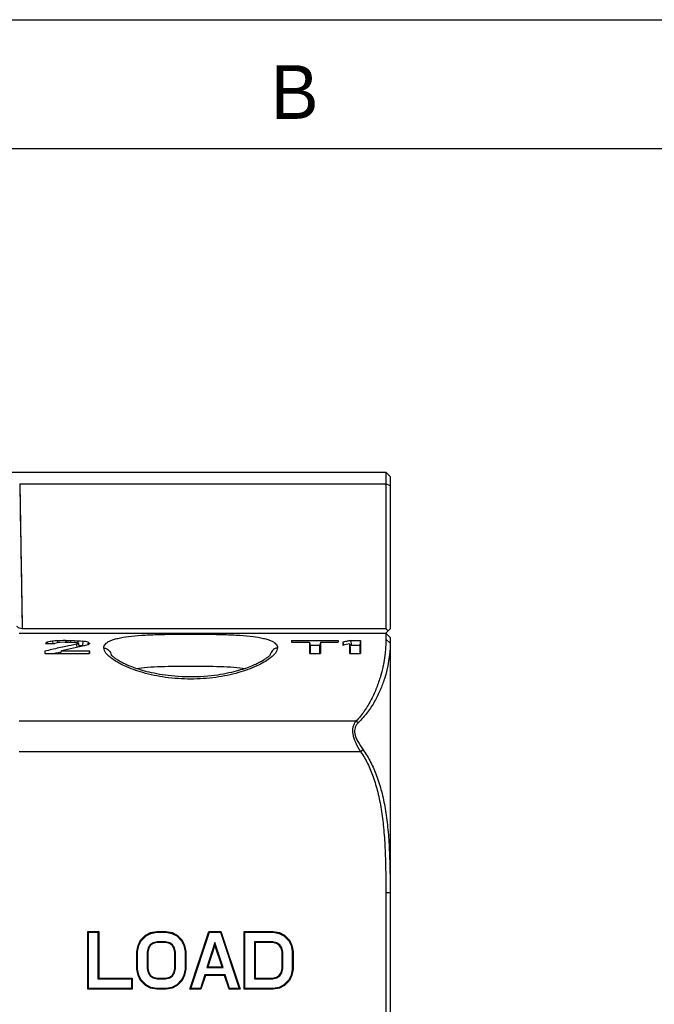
# Model space of a CAD drawing. Header units: millimetres. Extents: x 0 to 420, y 0 to 297.
# Tile 14 of 36: x 141 to 171, y 251 to 297. Entities that reach past the tile are written whole.
import ezdxf

# ---------------------------------------------------------------- set-up
doc = ezdxf.new("R2010")
doc.units = ezdxf.units.MM
doc.header["$LTSCALE"] = 23.1
doc.layers.get('0').update_dxf_attribs({"linetype": 'CONTINUOUS'})
doc.styles.add('TEXTSTYLE_2', font='trium.ttf')

msp = doc.modelspace()

# ---------------------------------------------------------------- linework, layer by layer
at = {"color": 2, "linetype": 'CONTINUOUS'}
msp.add_line((0, 297), (420, 297), dxfattribs=at)
at = {"color": 7, "linetype": 'CONTINUOUS'}
for p, q in [((18, 291), (414, 291)), ((123.83989, 275.91872), (158.43989, 275.91872)), ((158.43989, 275.91872), (158.43989, 275.36773)), ((158.63989, 275.71872), (158.43989, 275.91872)), ((158.63989, 275.71872), (158.63989, 268.61872)), ((141.33489, 268.41872), (158.43989, 268.41872)), ((158.43989, 268.62397), (141.4862, 268.62397)), ((158.43989, 268.41872), (158.63989, 268.61872)), ((158.43989, 268.41872), (158.43989, 268.14222)), ((158.63989, 268.21872), (158.43989, 268.41872)), ((142.733, 268.01209), (142.65343, 267.99711)), ((142.65343, 267.99711), (142.66448, 267.92677)), ((142.89236, 268.04125), (142.83921, 268.03164)), ((142.91875, 268.04361), (142.89236, 268.04125)), ((142.89236, 268.04125), (142.90524, 267.91633)), ((143.02432, 268.053), (142.91875, 268.04361)), ((143.12995, 268.06226), (143.02432, 268.053)), ((143.2161, 268.06441), (143.12995, 268.06226)), ((143.12995, 268.06226), (143.13511, 267.96422)), ((143.38856, 268.06868), (143.2161, 268.06441)), ((143.48333, 267.98888), (143.25249, 267.97998)), ((143.51805, 268.07186), (143.38856, 268.06868)), ((143.48333, 267.98888), (143.67144, 267.98888)), ((143.51805, 268.07186), (143.51907, 267.98933)), ((143.51805, 268.07186), (143.74209, 268.07186)), ((143.67144, 267.98888), (143.90229, 267.97998)), ((143.74209, 268.07186), (143.74087, 267.98788)), ((143.74209, 268.07186), (143.77945, 268.07079)), ((143.77945, 268.07079), (143.92881, 268.06649)), ((143.92881, 268.06649), (144.00342, 268.06433)), ((144.00342, 268.06433), (144.07799, 268.06217)), ((144.07799, 268.06217), (144.0725, 267.96135)), ((144.07799, 268.06217), (144.13057, 268.05757)), ((144.10239, 267.94081), (144.10239, 267.93015)), ((144.13057, 268.05757), (144.20942, 268.05062)), ((144.20942, 268.05062), (144.31449, 268.04125)), ((144.31449, 268.04125), (144.29301, 267.83275)), ((144.55342, 267.99711), (144.53448, 267.87644)), ((144.60806, 267.95454), (144.61489, 267.94907)), ((144.61489, 267.94907), (144.61489, 267.92305)), ((154.03989, 268.07186), (154.03989, 267.98888)), ((154.03989, 268.07186), (156.21905, 268.07186)), ((154.03989, 267.98888), (154.87322, 267.98888)), ((154.87322, 267.98888), (154.87322, 267.46196)), ((154.87322, 267.98888), (154.9091, 267.79191)), ((155.38572, 267.98888), (155.34984, 267.79191)), ((155.38572, 267.98888), (155.38572, 267.46196)), ((155.38572, 267.98888), (156.21905, 267.98888)), ((156.21905, 268.07186), (156.21905, 267.98888)), ((156.47629, 268.00347), (156.43572, 267.9945)), ((156.43572, 267.9945), (156.43572, 267.84555)), ((156.43572, 267.9945), (156.46088, 267.84993)), ((156.8016, 268.07186), (156.81827, 267.86274)), ((156.8016, 268.07186), (157.26072, 268.07186)), ((157.26072, 268.07186), (157.22494, 267.86274)), ((157.26072, 268.07186), (157.26072, 267.46196)), ((158.63989, 268.21872), (158.63989, 223.61872)), ((142.53989, 267.57504), (142.53989, 267.46196)), ((142.56454, 267.92677), (143.00653, 267.92677)), ((143.29088, 267.52957), (143.2255, 267.51513)), ((143.2909, 267.52946), (143.2255, 267.51513)), ((143.31742, 267.58986), (143.26125, 267.46196)), ((143.31742, 267.58986), (144.61489, 267.58986)), ((144.02628, 267.89844), (144.01678, 267.89441)), ((144.01678, 267.89441), (144.03683, 267.75139)), ((144.10239, 267.93015), (144.13018, 267.771)), ((144.11882, 267.84847), (144.24272, 267.83732)), ((144.24272, 267.83732), (144.29301, 267.83275)), ((144.29301, 267.83275), (144.36621, 267.81928)), ((144.61489, 267.58986), (144.59398, 267.46548)), ((144.61489, 267.58986), (144.61489, 267.46196)), ((154.9091, 267.86274), (155.34984, 267.86274)), ((154.9091, 267.79191), (154.90958, 267.46198)), ((155.34984, 267.79191), (155.34935, 267.46198)), ((156.74822, 267.92372), (156.74822, 267.46196)), ((156.74822, 267.92372), (156.78417, 267.73931)), ((156.81827, 267.86274), (156.76237, 267.85122)), ((156.78417, 267.73931), (156.78459, 267.46196)), ((156.81827, 267.86274), (157.22494, 267.86274)), ((157.22494, 267.86274), (157.22435, 267.46196)), ((142.53989, 267.46196), (144.61489, 267.46196)), ((154.87322, 267.46196), (155.38572, 267.46196)), ((156.74822, 267.46196), (157.26072, 267.46196)), ((158.43989, 256.31872), (158.43989, 223.61872)), ((144.53989, 251.81872), (144.53989, 254.51872)), ((144.53989, 254.51872), (145.05239, 254.51872)), ((144.53989, 254.51872), (144.57515, 254.48345)), ((144.57515, 251.85398), (144.57515, 254.48345)), ((144.57515, 254.48345), (145.01712, 254.48345)), ((145.05239, 254.51872), (145.01712, 254.48345)), ((145.01712, 254.48345), (145.01712, 252.3026)), ((145.05239, 254.51872), (145.05239, 252.33787)), ((147.00508, 254.10483), (147.23611, 254.34078)), ((147.03425, 254.08421), (147.25728, 254.31199)), ((147.23611, 254.34078), (147.47112, 254.46078)), ((147.23611, 254.34078), (147.25728, 254.31199)), ((147.25728, 254.31199), (147.48288, 254.42719)), ((147.47112, 254.46078), (147.75478, 254.51872)), ((147.47112, 254.46078), (147.48288, 254.42719)), ((147.48288, 254.42719), (147.75834, 254.48345)), ((147.75478, 254.51872), (147.75834, 254.48345)), ((147.75478, 254.51872), (148.19166, 254.51872)), ((147.75834, 254.48345), (148.1881, 254.48345)), ((148.19166, 254.51872), (148.1881, 254.48345)), ((148.1881, 254.48345), (148.46356, 254.42719)), ((148.19166, 254.51872), (148.47532, 254.46078)), ((148.47532, 254.46078), (148.46356, 254.42719)), ((148.46356, 254.42719), (148.68916, 254.31199)), ((148.47532, 254.46078), (148.71033, 254.34078)), ((148.71033, 254.34078), (148.68916, 254.31199)), ((148.68916, 254.31199), (148.91219, 254.08421)), ((148.71033, 254.34078), (148.94136, 254.10483)), ((149.29281, 251.81872), (150.19281, 254.51872)), ((149.34174, 251.85398), (150.21823, 254.48345)), ((150.19281, 254.51872), (150.75363, 254.51872)), ((150.19281, 254.51872), (150.21823, 254.48345)), ((150.21823, 254.48345), (150.72821, 254.48345)), ((150.75363, 254.51872), (150.72821, 254.48345)), ((150.72821, 254.48345), (151.6047, 251.85398)), ((150.75363, 254.51872), (151.65363, 251.81872)), ((151.83155, 254.51872), (153.19166, 254.51872)), ((151.83155, 251.81872), (151.83155, 254.51872)), ((151.83155, 254.51872), (151.86682, 254.48345)), ((151.86682, 254.48345), (153.1881, 254.48345)), ((151.86682, 251.85398), (151.86682, 254.48345)), ((153.19166, 254.51872), (153.1881, 254.48345)), ((153.1881, 254.48345), (153.46356, 254.42719)), ((153.19166, 254.51872), (153.47532, 254.46078)), ((153.47532, 254.46078), (153.46356, 254.42719)), ((153.46356, 254.42719), (153.68916, 254.31199)), ((153.47532, 254.46078), (153.71033, 254.34078)), ((153.71033, 254.34078), (153.68916, 254.31199)), ((153.68916, 254.31199), (153.91219, 254.08421)), ((153.71033, 254.34078), (153.94136, 254.10483)), ((146.83155, 253.57735), (146.88803, 253.86576)), ((146.86682, 253.57393), (146.92175, 253.85442)), ((146.88803, 253.86576), (147.00508, 254.10483)), ((146.88803, 253.86576), (146.92175, 253.85442)), ((146.92175, 253.85442), (147.03425, 254.08421)), ((147.00508, 254.10483), (147.03425, 254.08421)), ((147.35639, 253.75429), (147.30879, 253.55985)), ((147.38921, 253.74006), (147.34405, 253.55559)), ((147.44743, 253.89377), (147.35639, 253.75429)), ((147.38921, 253.74006), (147.35639, 253.75429)), ((147.47311, 253.86859), (147.38921, 253.74006)), ((147.58359, 253.98647), (147.44743, 253.89377)), ((147.47311, 253.86859), (147.44743, 253.89377)), ((147.59831, 253.95383), (147.47311, 253.86859)), ((147.77302, 254.03484), (147.58359, 253.98647)), ((147.59831, 253.95383), (147.58359, 253.98647)), ((147.77745, 253.99957), (147.59831, 253.95383)), ((148.17342, 254.03484), (147.77302, 254.03484)), ((147.77745, 253.99957), (147.77302, 254.03484)), ((148.16899, 253.99957), (147.77745, 253.99957)), ((148.16899, 253.99957), (148.17342, 254.03484)), ((148.34813, 253.95383), (148.16899, 253.99957)), ((148.36285, 253.98647), (148.17342, 254.03484)), ((148.34813, 253.95383), (148.36285, 253.98647)), ((148.47333, 253.86859), (148.34813, 253.95383)), ((148.499, 253.89377), (148.36285, 253.98647)), ((148.47333, 253.86859), (148.499, 253.89377)), ((148.55723, 253.74006), (148.47333, 253.86859)), ((148.59005, 253.75429), (148.499, 253.89377)), ((148.55723, 253.74006), (148.59005, 253.75429)), ((148.60239, 253.55559), (148.55723, 253.74006)), ((148.63765, 253.55985), (148.59005, 253.75429)), ((148.94136, 254.10483), (148.91219, 254.08421)), ((148.91219, 254.08421), (149.02469, 253.85442)), ((148.94136, 254.10483), (149.05841, 253.86576)), ((149.05841, 253.86576), (149.02469, 253.85442)), ((149.02469, 253.85442), (149.07962, 253.57393)), ((149.05841, 253.86576), (149.11489, 253.57735)), ((150.47322, 253.99732), (150.09369, 252.83452)), ((150.47322, 253.88366), (150.1423, 252.86978)), ((150.47322, 253.88366), (150.47322, 253.99732)), ((150.85275, 252.83452), (150.47322, 253.99732)), ((150.80414, 252.86978), (150.47322, 253.88366)), ((153.17342, 254.03484), (152.30879, 254.03484)), ((152.30879, 254.03484), (152.30879, 252.3026)), ((152.34405, 253.99957), (152.30879, 254.03484)), ((153.16899, 253.99957), (152.34405, 253.99957)), ((152.34405, 253.99957), (152.34405, 252.33787)), ((153.16899, 253.99957), (153.17342, 254.03484)), ((153.34813, 253.95383), (153.16899, 253.99957)), ((153.36285, 253.98647), (153.17342, 254.03484)), ((153.34813, 253.95383), (153.36285, 253.98647)), ((153.47333, 253.86859), (153.34813, 253.95383)), ((153.499, 253.89377), (153.36285, 253.98647)), ((153.47333, 253.86859), (153.499, 253.89377)), ((153.55723, 253.74006), (153.47333, 253.86859)), ((153.59005, 253.75429), (153.499, 253.89377)), ((153.55723, 253.74006), (153.59005, 253.75429)), ((153.60239, 253.55559), (153.55723, 253.74006)), ((153.63765, 253.55985), (153.59005, 253.75429)), ((153.94136, 254.10483), (153.91219, 254.08421)), ((153.91219, 254.08421), (154.02469, 253.85442)), ((153.94136, 254.10483), (154.05841, 253.86576)), ((154.05841, 253.86576), (154.02469, 253.85442)), ((154.02469, 253.85442), (154.07962, 253.57393)), ((154.05841, 253.86576), (154.11489, 253.57735)), ((146.83155, 252.76008), (146.83155, 253.57735)), ((146.83155, 253.57735), (146.86682, 253.57393)), ((146.86682, 252.7635), (146.86682, 253.57393)), ((147.30879, 253.55985), (147.30879, 252.77759)), ((147.34405, 253.55559), (147.30879, 253.55985)), ((147.34405, 253.55559), (147.34405, 252.78184)), ((148.60239, 253.55559), (148.63765, 253.55985)), ((148.60239, 252.78184), (148.60239, 253.55559)), ((148.63765, 252.77759), (148.63765, 253.55985)), ((149.11489, 253.57735), (149.07962, 253.57393)), ((149.07962, 253.57393), (149.07962, 252.7635)), ((149.11489, 253.57735), (149.11489, 252.76008)), ((153.60239, 253.55559), (153.63765, 253.55985)), ((153.60239, 252.78184), (153.60239, 253.55559)), ((153.63765, 252.77759), (153.63765, 253.55985)), ((154.11489, 253.57735), (154.07962, 253.57393)), ((154.07962, 253.57393), (154.07962, 252.7635)), ((154.11489, 253.57735), (154.11489, 252.76008)), ((150.1423, 252.86978), (150.09369, 252.83452)), ((150.09369, 252.83452), (150.85275, 252.83452)), ((150.1423, 252.86978), (150.80414, 252.86978)), ((150.80414, 252.86978), (150.85275, 252.83452)), ((145.05239, 252.33787), (145.01712, 252.3026)), ((145.05239, 252.33787), (146.61489, 252.33787)), ((146.61489, 252.33787), (146.57962, 252.3026)), ((146.61489, 252.33787), (146.61489, 251.81872)), ((146.83155, 252.76008), (146.86682, 252.7635)), ((146.88803, 252.47168), (146.83155, 252.76008)), ((146.92175, 252.48302), (146.86682, 252.7635)), ((146.88803, 252.47168), (146.92175, 252.48302)), ((147.00508, 252.23261), (146.88803, 252.47168)), ((147.03425, 252.25322), (146.92175, 252.48302)), ((147.34405, 252.78184), (147.30879, 252.77759)), ((147.30879, 252.77759), (147.35639, 252.58315)), ((147.34405, 252.78184), (147.38921, 252.59738)), ((147.38921, 252.59738), (147.35639, 252.58315)), ((147.35639, 252.58315), (147.44743, 252.44367)), ((147.38921, 252.59738), (147.47311, 252.46885)), ((147.47311, 252.46885), (147.44743, 252.44367)), ((147.44743, 252.44367), (147.58359, 252.35097)), ((147.47311, 252.46885), (147.59831, 252.38361)), ((147.59831, 252.38361), (147.58359, 252.35097)), ((147.58359, 252.35097), (147.77302, 252.3026)), ((147.59831, 252.38361), (147.77745, 252.33787)), ((147.77745, 252.33787), (147.77302, 252.3026)), ((147.77745, 252.33787), (148.16899, 252.33787)), ((148.16899, 252.33787), (148.34813, 252.38361)), ((148.16899, 252.33787), (148.17342, 252.3026)), ((148.17342, 252.3026), (148.36285, 252.35097)), ((148.34813, 252.38361), (148.47333, 252.46885)), ((148.34813, 252.38361), (148.36285, 252.35097)), ((148.36285, 252.35097), (148.499, 252.44367)), ((148.47333, 252.46885), (148.55723, 252.59738)), ((148.47333, 252.46885), (148.499, 252.44367)), ((148.499, 252.44367), (148.59005, 252.58315)), ((148.55723, 252.59738), (148.60239, 252.78184)), ((148.55723, 252.59738), (148.59005, 252.58315)), ((148.59005, 252.58315), (148.63765, 252.77759)), ((148.60239, 252.78184), (148.63765, 252.77759)), ((149.02469, 252.48302), (148.91219, 252.25322)), ((149.05841, 252.47168), (148.94136, 252.23261)), ((149.07962, 252.7635), (149.02469, 252.48302)), ((149.05841, 252.47168), (149.02469, 252.48302)), ((149.11489, 252.76008), (149.05841, 252.47168)), ((149.11489, 252.76008), (149.07962, 252.7635)), ((149.99935, 252.49228), (149.79102, 251.85398)), ((150.02494, 252.45702), (149.81661, 251.81872)), ((150.94709, 252.49228), (149.99935, 252.49228)), ((150.02494, 252.45702), (149.99935, 252.49228)), ((150.9215, 252.45702), (150.02494, 252.45702)), ((150.9215, 252.45702), (150.94709, 252.49228)), ((151.12983, 251.81872), (150.9215, 252.45702)), ((151.15542, 251.85398), (150.94709, 252.49228)), ((152.34405, 252.33787), (152.30879, 252.3026)), ((152.34405, 252.33787), (153.16899, 252.33787)), ((153.16899, 252.33787), (153.34813, 252.38361)), ((153.16899, 252.33787), (153.17342, 252.3026)), ((153.17342, 252.3026), (153.36285, 252.35097)), ((153.34813, 252.38361), (153.47333, 252.46885)), ((153.34813, 252.38361), (153.36285, 252.35097)), ((153.36285, 252.35097), (153.499, 252.44367)), ((153.47333, 252.46885), (153.55723, 252.59738)), ((153.47333, 252.46885), (153.499, 252.44367)), ((153.499, 252.44367), (153.59005, 252.58315)), ((153.55723, 252.59738), (153.60239, 252.78184)), ((153.55723, 252.59738), (153.59005, 252.58315)), ((153.59005, 252.58315), (153.63765, 252.77759)), ((153.60239, 252.78184), (153.63765, 252.77759)), ((154.02469, 252.48302), (153.91219, 252.25322)), ((154.05841, 252.47168), (153.94136, 252.23261)), ((154.07962, 252.7635), (154.02469, 252.48302)), ((154.05841, 252.47168), (154.02469, 252.48302)), ((154.11489, 252.76008), (154.05841, 252.47168)), ((154.11489, 252.76008), (154.07962, 252.7635)), ((145.01712, 252.3026), (146.57962, 252.3026)), ((146.57962, 252.3026), (146.57962, 251.85398)), ((147.00508, 252.23261), (147.03425, 252.25322)), ((147.23611, 251.99666), (147.00508, 252.23261)), ((147.25728, 252.02545), (147.03425, 252.25322)), ((147.23611, 251.99666), (147.25728, 252.02545)), ((147.47112, 251.87666), (147.23611, 251.99666)), ((147.48288, 251.91025), (147.25728, 252.02545)), ((147.47112, 251.87666), (147.48288, 251.91025)), ((147.75834, 251.85398), (147.48288, 251.91025)), ((147.77302, 252.3026), (148.17342, 252.3026)), ((148.46356, 251.91025), (148.1881, 251.85398)), ((148.68916, 252.02545), (148.46356, 251.91025)), ((148.47532, 251.87666), (148.46356, 251.91025)), ((148.71033, 251.99666), (148.47532, 251.87666)), ((148.91219, 252.25322), (148.68916, 252.02545)), ((148.71033, 251.99666), (148.68916, 252.02545)), ((148.94136, 252.23261), (148.71033, 251.99666)), ((148.94136, 252.23261), (148.91219, 252.25322)), ((152.30879, 252.3026), (153.17342, 252.3026)), ((153.46356, 251.91025), (153.1881, 251.85398)), ((153.68916, 252.02545), (153.46356, 251.91025)), ((153.47532, 251.87666), (153.46356, 251.91025)), ((153.71033, 251.99666), (153.47532, 251.87666)), ((153.91219, 252.25322), (153.68916, 252.02545)), ((153.71033, 251.99666), (153.68916, 252.02545)), ((153.94136, 252.23261), (153.71033, 251.99666)), ((153.94136, 252.23261), (153.91219, 252.25322)), ((144.53989, 251.81872), (144.57515, 251.85398)), ((146.61489, 251.81872), (144.53989, 251.81872)), ((146.57962, 251.85398), (144.57515, 251.85398)), ((146.61489, 251.81872), (146.57962, 251.85398)), ((147.75478, 251.81872), (147.47112, 251.87666)), ((147.75478, 251.81872), (147.75834, 251.85398)), ((148.19166, 251.81872), (147.75478, 251.81872)), ((148.1881, 251.85398), (147.75834, 251.85398)), ((148.19166, 251.81872), (148.1881, 251.85398)), ((148.47532, 251.87666), (148.19166, 251.81872)), ((149.29281, 251.81872), (149.34174, 251.85398)), ((149.81661, 251.81872), (149.29281, 251.81872)), ((149.79102, 251.85398), (149.34174, 251.85398)), ((149.81661, 251.81872), (149.79102, 251.85398)), ((151.12983, 251.81872), (151.15542, 251.85398)), ((151.65363, 251.81872), (151.12983, 251.81872)), ((151.6047, 251.85398), (151.15542, 251.85398)), ((151.65363, 251.81872), (151.6047, 251.85398)), ((151.83155, 251.81872), (151.86682, 251.85398)), ((153.19166, 251.81872), (151.83155, 251.81872)), ((153.1881, 251.85398), (151.86682, 251.85398)), ((153.19166, 251.81872), (153.1881, 251.85398)), ((153.47532, 251.87666), (153.19166, 251.81872))]:
    msp.add_line(p, q, dxfattribs=at)
at = {"color": 9, "linetype": 'CONTINUOUS'}
for p, q in [((141.3659, 275.36773), (141.4862, 268.62397)), ((141.37247, 275.36773), (158.43989, 275.36773)), ((158.63989, 275.27793), (158.43989, 275.36773)), ((158.63989, 267.94443), (158.43989, 268.14222)), ((157.04769, 264.30843), (141.33989, 264.30843)), ((157.15487, 264.24265), (157.04769, 264.30843)), ((157.38791, 262.97224), (157.26616, 262.88793)), ((157.26616, 262.88793), (141.33989, 262.88793)), ((158.63989, 256.31872), (158.43989, 256.31872))]:
    msp.add_line(p, q, dxfattribs=at)
for points in [[(141.3659, 275.36773), (141.38726, 274.17912), (141.39405, 273.79965), (141.40068, 273.43003), (141.40714, 273.0685), (141.41344, 272.71551), (141.41958, 272.37202), (141.42556, 272.0367), (141.43138, 271.70995)], [(141.43138, 271.70995), (141.46801, 269.64945), (141.47273, 269.38376), (141.47733, 269.12401)]]:
    msp.add_lwpolyline(points, dxfattribs=at)
at = {"color": 7, "linetype": 'CONTINUOUS'}
msp.add_lwpolyline([(153.06336, 267.42188), (153.0644, 267.4235), (153.06396, 267.42291), (153.05957, 267.41715), (153.05219, 267.40824), (153.04176, 267.39648), (153.0279, 267.38186), (153.01158, 267.36565), (152.99291, 267.34808), (152.9716, 267.329), (152.94816, 267.30899), (152.92266, 267.28815), (152.8949, 267.26642), (152.86502, 267.244), (152.83305, 267.22099), (152.79882, 267.19735), (152.76225, 267.17312), (152.72329, 267.14837), (152.68183, 267.12312), (152.6376, 267.09732), (152.59051, 267.07101), (152.5405, 267.04427), (152.48731, 267.01704), (152.43087, 266.98939), (152.37112, 266.96138), (152.30787, 266.93301), (152.24106, 266.90432), (152.17063, 266.87539), (152.09641, 266.84622), (152.01833, 266.81689), (151.93633, 266.78747), (151.85019, 266.75799), (151.75981, 266.72855), (151.66514, 266.69927), (151.56597, 266.67022), (151.46221, 266.64155), (151.35383, 266.61341), (151.24061, 266.58593), (151.12274, 266.55932), (151.00002, 266.5337), (150.87163, 266.50912), (150.7378, 266.48582), (150.59836, 266.464), (150.45182, 266.44369), (150.29713, 266.42509), (150.13544, 266.40871), (149.96862, 266.39504), (149.79581, 266.38429), (149.61831, 266.37683), (149.44137, 266.37299), (149.26611, 266.37271), (149.09209, 266.37591), (148.92217, 266.38238), (148.75716, 266.39184), (148.59674, 266.40406), (148.44201, 266.41872), (148.2936, 266.43544), (148.1511, 266.45401), (148.01401, 266.47424), (147.88245, 266.4959), (147.7564, 266.51876), (147.63518, 266.54276), (147.51868, 266.56775), (147.40702, 266.59353), (147.29985, 266.62002), (147.19712, 266.64706), (147.0988, 266.67451), (147.00461, 266.70229), (146.91448, 266.7303), (146.82836, 266.75841), (146.746, 266.78658), (146.66734, 266.81474), (146.59232, 266.8428), (146.52079, 266.87074), (146.45269, 266.89848), (146.38797, 266.92599), (146.3265, 266.95325), (146.26822, 266.98019), (146.21307, 267.00679), (146.16091, 267.03303), (146.11169, 267.05885), (146.06532, 267.08421), (146.02159, 267.10915), (145.98043, 267.13362), (145.94176, 267.15757), (145.90537, 267.18103), (145.87115, 267.204), (145.83906, 267.22641), (145.80902, 267.24824), (145.7809, 267.2695), (145.75469, 267.29013), (145.73053, 267.30995), (145.70823, 267.32903), (145.68784, 267.34728), (145.66981, 267.3642), (145.65389, 267.37992), (145.64018, 267.39425), (145.62954, 267.40608), (145.6253, 267.41104)], dxfattribs=at)
for centre, radius, start, end in [((110.2229, 220.44906), 68.15937, 44.8529881, 44.9749922), ((144.43246, 265.65726), 2.93935, 127.24627, 129.456031), ((147.13603, 244.4012), 24.01793, 100.305723, 100.563346), ((146.38767, 256.96622), 11.47022, 106.503061, 107.144067), ((149.97013, 216.01145), 52.40091, 97.365417, 97.501185), ((137.18465, 216.01145), 52.40091, 82.498815, 82.634583), ((140.77057, 256.97777), 11.45815, 73.095265, 73.497129), ((140.07075, 244.40074), 24.01838, 79.243528, 79.823136), ((142.80303, 265.69412), 2.89269, 51.3912, 52.763249), ((160.334, 250.46155), 17.9611, 101.872549, 102.402727), ((160.32782, 250.49094), 17.93106, 101.341398, 101.872543), ((149.534, 238.80299), 29.60994, 102.36717, 103.662868), ((149.58483, 238.88711), 29.32583, 102.524126, 102.993443), ((149.54763, 238.74139), 29.67302, 101.718502, 102.367389), ((150.35176, 237.95282), 30.46039, 101.20016, 103.35205), ((149.55793, 238.69146), 29.72401, 100.743951, 101.71841), ((146.82019, 261.29907), 7.16643, 112.286697, 112.94586), ((148.15472, 256.81391), 11.63001, 108.025749, 108.651981), ((146.6301, 265.48331), 3.1644, 129.556617, 130.95673), ((160.97933, 250.34518), 18.08058, 103.533528, 104.554338)]:
    msp.add_arc(centre, radius, start, end, dxfattribs=at)
for points, knots in [([(158.43989, 275.36773), (158.44295, 274.83183), (158.43892, 273.73573), (158.43982, 271.48781), (158.44016, 269.7758), (158.43985, 268.62397)], [0, 0, 0, 0, 0.23840254, 0.48760186, 1, 1, 1, 1]), ([(141.4862, 268.62397), (141.43825, 268.62397), (141.34611, 268.64317), (141.26873, 268.69533), (141.23777, 268.72543)], [0, 0, 0, 0, 0.52615562, 1, 1, 1, 1]), ([(158.43989, 268.14222), (158.43989, 267.55728), (158.32454, 266.77838), (158.01446, 265.8573), (157.81278, 265.41201), (157.61826, 265.06161), (157.39589, 264.70919), (157.19616, 264.46255), (157.04769, 264.30843)], [0, 0, 0, 0, 0.42141172, 0.55722426, 0.69990371, 0.77275313, 0.84582492, 1, 1, 1, 1]), ([(158.63989, 267.94443), (158.63989, 267.38386), (158.51284, 266.63342), (158.18484, 265.75151), (157.97008, 265.31969), (157.76303, 264.97891), (157.52441, 264.63316), (157.31189, 264.39255), (157.15487, 264.24265)], [0, 0, 0, 0, 0.41199337, 0.54751947, 0.69137737, 0.76551552, 0.84045202, 1, 1, 1, 1]), ([(157.04769, 264.30843), (157.01488, 264.27015), (156.95772, 264.1854), (156.87783, 263.9913), (156.88009, 263.68603), (157.02623, 263.29686), (157.17842, 263.03152), (157.26616, 262.88793)], [0, 0, 0, 0, 0.09819466, 0.19751716, 0.40499095, 0.67221612, 1, 1, 1, 1]), ([(157.15487, 264.24265), (157.12064, 264.20997), (157.06036, 264.13681), (156.9968, 264.01076), (156.97389, 263.86826), (156.98937, 263.71403), (157.04172, 263.54506), (157.16711, 263.28884), (157.29516, 263.10102), (157.38791, 262.97224)], [0, 0, 0, 0, 0.09980572, 0.19813514, 0.29416969, 0.39985609, 0.52235515, 0.66528358, 1, 1, 1, 1]), ([(157.38791, 262.97224), (157.51645, 262.79377), (157.75188, 262.40622), (158.02874, 261.75544), (158.25333, 261.02894), (158.42067, 260.22537), (158.53538, 259.35284), (158.60529, 258.40427), (158.63579, 257.38505), (158.63989, 256.67944), (158.63989, 256.31872)], [0, 0, 0, 0, 0.09601256, 0.19705484, 0.3080398, 0.42746874, 0.55493718, 0.69196862, 0.84252443, 1, 1, 1, 1]), ([(157.26616, 262.88793), (157.38721, 262.71311), (157.60856, 262.33371), (157.86743, 261.69708), (158.07794, 260.98469), (158.23468, 260.1941), (158.34206, 259.33295), (158.40755, 258.39331), (158.43605, 257.38047), (158.43989, 256.67812), (158.43989, 256.31872)], [0, 0, 0, 0, 0.09427834, 0.19388424, 0.30404957, 0.42317382, 0.55082009, 0.68859403, 0.84064891, 1, 1, 1, 1])]:
    msp.add_open_spline(points, degree=3, knots=knots, dxfattribs=at)
at = {"color": 9, "linetype": 'CONTINUOUS'}
for points, knots in [([(145.2936, 267.72438), (145.29308, 267.75631), (145.30488, 267.82324), (145.3634, 267.91398), (145.45792, 267.99334), (145.58722, 268.06312), (145.75134, 268.12393), (146.03514, 268.19931), (146.47106, 268.26774), (147.0772, 268.31991), (147.77647, 268.35166), (148.54118, 268.36848), (149.33995, 268.3731), (150.13872, 268.36848), (150.90342, 268.35166), (151.60267, 268.3199), (152.2088, 268.26773), (152.64471, 268.19929), (152.92849, 268.12391), (153.0926, 268.0631), (153.22188, 267.99332), (153.31639, 267.91396), (153.37489, 267.82323), (153.3867, 267.7563), (153.38617, 267.72438)], [0, 0, 0, 0, 0.01126442, 0.02325536, 0.0373331, 0.05437149, 0.07485247, 0.09894038, 0.15785219, 0.23019091, 0.31350922, 0.40473182, 0.50000734, 0.59528258, 0.68650417, 0.7698207, 0.84215755, 0.90106795, 0.92515503, 0.94563482, 0.9626716, 0.97674765, 0.98873707, 1, 1, 1, 1]), ([(145.2936, 267.72438), (145.34089, 267.72442), (145.43082, 267.70104), (145.52992, 267.61363), (145.59779, 267.50685), (145.63135, 267.42865), (145.64637, 267.38786)], [0, 0, 0, 0, 0.27344825, 0.50934938, 0.74861036, 1, 1, 1, 1]), ([(145.65989, 267.22915), (145.60515, 267.26988), (145.50773, 267.35), (145.36557, 267.50262), (145.295, 267.6394), (145.2936, 267.72438)], [0, 0, 0, 0, 0.3245208, 0.59576115, 1, 1, 1, 1]), ([(153.38617, 267.72438), (153.38478, 267.6394), (153.31421, 267.50263), (153.17206, 267.35002), (153.07465, 267.2699), (153.01992, 267.22917)], [0, 0, 0, 0, 0.40425009, 0.6754881, 1, 1, 1, 1]), ([(153.38617, 267.72438), (153.33887, 267.72442), (153.24891, 267.70103), (153.14979, 267.61356), (153.08192, 267.50673), (153.04836, 267.4285), (153.03334, 267.38768)], [0, 0, 0, 0, 0.27343357, 0.50932892, 0.74859677, 1, 1, 1, 1]), ([(153.01992, 267.22917), (152.93505, 267.16601), (152.74017, 267.04179), (152.26461, 266.80185), (151.52093, 266.53974), (150.48623, 266.32564), (149.33993, 266.24744), (148.19363, 266.32563), (147.15891, 266.53972), (146.41521, 266.80183), (145.93965, 267.04177), (145.74476, 267.16599), (145.65989, 267.22915)], [0, 0, 0, 0, 0.04119238, 0.08973068, 0.207171, 0.34690943, 0.499997, 0.65308511, 0.79282488, 0.91026709, 0.95880656, 1, 1, 1, 1]), ([(146.78277, 266.77379), (146.96133, 266.79816), (147.348, 266.83402), (148.20068, 266.87581), (149.33988, 266.88813), (150.47907, 266.87581), (151.33175, 266.83402), (151.71842, 266.79816), (151.89698, 266.77379)], [0, 0, 0, 0, 0.10555767, 0.2272771, 0.49999954, 0.77272226, 0.89444164, 1, 1, 1, 1])]:
    msp.add_open_spline(points, degree=3, knots=knots, dxfattribs=at)

# ---------------------------------------------------------------- texts
at = {"color": 2, "linetype": 'CONTINUOUS', "insert": (154.19009, 294.87931), "char_height": 2.5, "width": 2.3703704, "attachment_point": 2, "line_spacing_factor": 0.9, "style": 'TEXTSTYLE_2'}
msp.add_mtext('B', dxfattribs=at)

doc.saveas('drawing.dxf')
